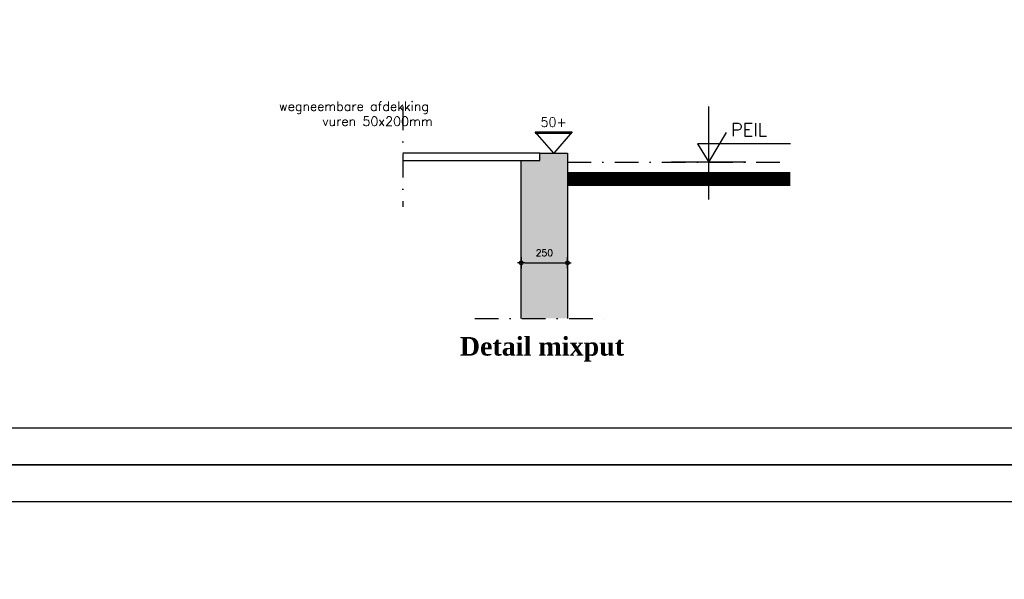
# Model space of a CAD drawing. Extents: x 0 to 38100, y 0 to 35640.
# Tile 4 of 42: x 3349 to 8652, y 11264 to 14276. Entities that reach past the tile are written whole.
import ezdxf
from ezdxf.enums import TextEntityAlignment as Align

# ---------------------------------------------------------------- set-up
doc = ezdxf.new("R2010")
doc.units = 0
doc.header["$LTSCALE"] = 20
doc.header["$PDMODE"] = 1
doc.header["$PDSIZE"] = -3
doc.linetypes.add('DASHDOT2', pattern=[12.7, 6.35, -3.175, 0, -3.175])
doc.layers.get('0').update_dxf_attribs({"linetype": 'CONTINUOUS'})
doc.layers.get('DEFPOINTS').update_dxf_attribs({"linetype": 'CONTINUOUS'})
for name, color, linetype in [('A--A16--_F123-_SOLID', 27, 'CONTINUOUS'), ('A--L$1A-_AFBREEKLIJN', 1, 'DASHDOT2'), ('A--L$2A-', 7, 'CONTINUOUS'), ('A--L$2A-_F123-', 1, 'CONTINUOUS'), ('A--L16--_F-23-', 7, 'CONTINUOUS'), ('A--L28H-_F-23-', 7, 'CONTINUOUS'), ('A--M$1A-_F123-_MAATV', 7, 'CONTINUOUS'), ('A--M$1A-_F123-_PEILM', 7, 'CONTINUOUS'), ('A--T$1A-_F123-_01', 7, 'CONTINUOUS'), ('A--T$1A-_F123-_0_13MM', 8, 'CONTINUOUS'), ('A--T$1A-_F123-_0_18MM', 1, 'CONTINUOUS'), ('A--T$1A-_F123-_0_25MM', 2, 'CONTINUOUS'), ('A--T$1A-_F123-_0_35MM', 3, 'CONTINUOUS')]:
    doc.layers.add(name, color=color, linetype=linetype)
doc.styles.add('0_13', font='ROMANS.shx', dxfattribs={"height": 26})
doc.styles.add('0_25', font='ROMANS.shx', dxfattribs={"height": 50})
doc.styles.add('0_35', font='ROMANS.shx', dxfattribs={"height": 70})
doc.styles.add('DLV5', font='TIMESBD.TTF')
doc.styles.add('MISO', font='ROMANS.shx')
doc.dimstyles.new('DLV18', dxfattribs={"dimscale": 20, "dimtxt": 1.8, "dimasz": 1, "dimexe": 0, "dimexo": 0, "dimgap": 0, "dimtad": 0, "dimdec": 0, "dimrnd": 1, "dimzin": 0, "dimtxsty": 'MISO', "dimblk1": '$DIMDLV', "dimblk2": '$DIMDLV', "dimsah": 1, "dimcen": 0, "dimse1": 1, "dimse2": 1, "dimclrd": 256, "dimclre": 256, "dimclrt": 1, "dimazin": 3, "dimtfac": 1, "dimtdec": 0, "dimtix": 1, "dimtmove": 0, "dimatfit": 3, "dimtvp": 1.5, "dimtolj": 1, "dimtzin": 0})

# ---------------------------------------------------------------- blocks, each defined once
blk = doc.blocks.new('OO-PM-01')
at = {"layer": 'A--M$1A-_F123-_PEILM', "color": 1}
blk.add_line((10, 0), (-10, 0), dxfattribs=at)
at = {"layer": 'A--M$1A-_F123-_PEILM', "color": 2}
blk.add_lwpolyline([(22, 5), (-3, 5), (0, 0), (4.8, 8)], dxfattribs=at)
at = {"layer": 'A--T$1A-_F123-_0_13MM', "color": 8, "style": '0_13', "flags": 1}
blk.add_attdef('NULPUNT', text='', height=0.5, rotation=59.0362, dxfattribs=at).set_placement((2.4, 4), align=Align.BOTTOM_RIGHT)
at = {"layer": 'A--T$1A-_F123-_0_13MM', "color": 8, "style": '0_13'}
blk.add_attdef('BIJSCHRIFT', (6, 1.7), '', height=1.3, dxfattribs=at)
at = {"layer": 'A--T$1A-_F123-_0_35MM', "color": 3, "style": '0_35'}
blk.add_text('PEIL', height=3.5, dxfattribs=at).set_placement((6, 7))
blk = doc.blocks.new('$DIMDLV')
at = {"color": 0}
for p, q in [((-1, 0), (1, 0)), ((0, -1.5), (0, 1.5))]:
    blk.add_line(p, q, dxfattribs=at)
blk.add_circle((0, 0), 0.5, dxfattribs=at)
blk = doc.blocks.new('*D253')
at = {"layer": 'A--M$1A-_F123-_MAATV', "linetype": 'CONTINUOUS'}
blk.add_line((6069.7, 12967.2), (6279.7, 12967.2), dxfattribs=at)
at = {"layer": 'DEFPOINTS', "color": 0, "linetype": 'CONTINUOUS'}
for p in [(6299.7, 12967.2), (6049.7, 12667.9), (6299.7, 12667.9)]:
    blk.add_point(p, dxfattribs=at)
at = {"layer": 'A--M$1A-_F123-_MAATV', "linetype": 'CONTINUOUS', "xscale": 20, "yscale": 20, "zscale": 20, "rotation": 180}
blk.add_blockref('$DIMDLV', (6049.7, 12967.2), dxfattribs=at)
at = {"layer": 'A--M$1A-_F123-_MAATV', "linetype": 'CONTINUOUS', "xscale": 20, "yscale": 20, "zscale": 20}
blk.add_blockref('$DIMDLV', (6299.7, 12967.2), dxfattribs=at)
at = {"layer": 'A--M$1A-_F123-_MAATV', "color": 1, "linetype": 'CONTINUOUS', "insert": (6174.7, 13021.2), "char_height": 36, "attachment_point": 5, "style": 'MISO'}
blk.add_mtext('\\A1;250', dxfattribs=at)
blk = doc.blocks.new('KA-A1-2X')
at = {"layer": 'A--L$2A-_F123-'}
blk.add_lwpolyline([(0, 0), (0, 594), (1261, 594), (1261, 0)], close=True, dxfattribs=at)
at = {"layer": 'A--L$2A-_F123-', "color": 4}
blk.add_lwpolyline([(10, 10), (1251, 10), (1251, 584), (10, 584)], close=True, dxfattribs=at)

msp = doc.modelspace()

# ---------------------------------------------------------------- linework, layer by layer
at = {"layer": 'A--A16--_F123-_SOLID', "color": 27, "linetype": 'CONTINUOUS'}
for points in [[(6149.7, 13558.4), (6299.7, 13558.4), (6149.7, 13518.4), (6299.7, 12667.9)], [(6049.7, 13518.4), (6149.7, 13518.4), (6049.7, 12667.9), (6299.7, 12667.9)]]:
    msp.add_solid(points, dxfattribs=at)
at = {"layer": 'A--L$1A-_AFBREEKLIJN', "linetype": 'DASHDOT2'}
for points in [[(5413, 13808.4), (5413, 13268.4)], [(5799.7, 12667.9), (6549.7, 12667.9)]]:
    msp.add_lwpolyline(points, dxfattribs=at)
at = {"layer": 'A--L16--_F-23-', "color": 3, "linetype": 'CONTINUOUS'}
for p, q in [((6149.7, 13518.4), (6149.7, 13558.4)), ((6149.7, 13558.4), (6299.7, 13558.4)), ((6299.7, 13558.4), (6299.7, 12667.9)), ((6049.7, 12667.9), (6049.7, 13518.4)), ((6049.7, 13518.4), (6149.7, 13518.4))]:
    msp.add_line(p, q, dxfattribs=at)
at = {"layer": 'A--L28H-_F-23-', "color": 1}
msp.add_lwpolyline([(5413, 13518.4), (6149.7, 13518.4), (6149.7, 13558.4), (5413, 13558.4)], dxfattribs=at)
at = {"layer": 'A--M$1A-_F123-_MAATV', "color": 8, "linetype": 'DASHDOT2'}
msp.add_line((6299.7, 13508.4), (7499.7, 13508.4), dxfattribs=at)
at = {"layer": 'A--M$1A-_F123-_MAATV', "color": 1, "const_width": 75}
msp.add_lwpolyline([(7499.7, 13418.4), (6299.7, 13418.4)], dxfattribs=at)
at = {"layer": 'A--M$1A-_F123-_PEILM', "color": 1, "linetype": 'CONTINUOUS'}
msp.add_line((7059.7, 13308.4), (7059.7, 13808.4), dxfattribs=at)
at = {"layer": 'A--T$1A-_F123-_0_18MM', "linetype": 'CONTINUOUS'}
msp.add_lwpolyline([(5770, 13558.4, 0, 13.3, 0), (5770, 13599.1, 0, 0, 0), (5770, 13804, 0, 0, 0), (5666.9, 13804, 0, 0, 0)], format="xyseb", dxfattribs=at)
at = {"layer": 'A--T$1A-_F123-_0_25MM', "color": 8, "linetype": 'CONTINUOUS'}
msp.add_line((6323.4, 13663), (6124.7, 13663), dxfattribs=at)
msp.add_lwpolyline([(6324.7, 13673.1), (6224.7, 13558.4), (6124.7, 13673.1)], close=True, dxfattribs=at)

# ---------------------------------------------------------------- block references
at = {"layer": 'A--L$2A-', "xscale": 20, "yscale": 20}
for p in [(0, 11880), (0, 0)]:
    msp.add_blockref('KA-A1-2X', p, dxfattribs=at)
at = {"layer": 'A--M$1A-_F123-_PEILM', "linetype": 'CONTINUOUS', "xscale": 20, "yscale": 20}
msp.add_blockref('OO-PM-01', (7059.7, 13508.4), dxfattribs=at)

# ---------------------------------------------------------------- texts
at = {"layer": 'A--T$1A-_F123-_01', "linetype": 'CONTINUOUS', "style": 'DLV5'}
msp.add_text('Detail mixput', height=100, dxfattribs=at).set_placement((5718.9, 12467.9))
at = {"layer": 'A--T$1A-_F123-_0_25MM', "linetype": 'CONTINUOUS', "style": '0_25'}
for s, p in [('wegneembare afdekking', (4745.2, 13785.2)), ('vuren 50x200mm', (4978.5, 13704.3))]:
    msp.add_text(s, height=50, dxfattribs=at).set_placement(p)
msp.add_text('50+', height=50, dxfattribs=at).set_placement((6224.7, 13724.5), align=Align.MIDDLE)

# ---------------------------------------------------------------- dimensions: what is measured, and where the dimension line sits
at = {"layer": 'A--M$1A-_F123-_MAATV', "linetype": 'CONTINUOUS'}
dim = msp.add_linear_dim(base=(6299.7, 12967.2), p1=(6049.7, 12667.9), p2=(6299.7, 12667.9), angle=180, dimstyle='DLV18', dxfattribs=at)
dim.commit()
dim.dimension.update_dxf_attribs({"geometry": '*D253', "text_midpoint": (6174.7, 13021.2)})

doc.saveas('drawing.dxf')
